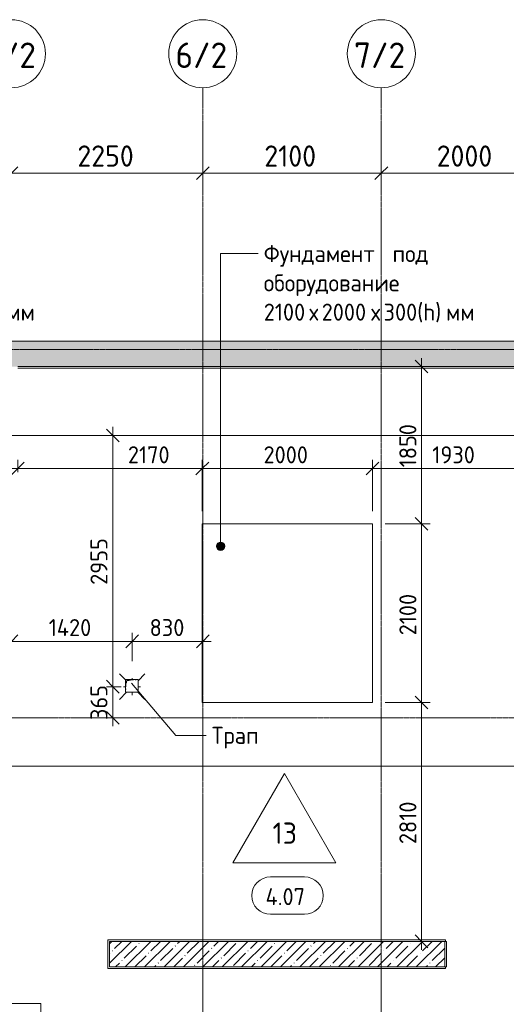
# Model space of a CAD drawing. Header units: millimetres. Extents: x 25420 to 100191, y -10965 to 131188.
# Tile 43 of 53: x 52772 to 58495, y 118810 to 130388. Entities that reach past the tile are written whole.
import ezdxf

# ---------------------------------------------------------------- set-up
doc = ezdxf.new("R2010")
doc.units = ezdxf.units.MM
doc.linetypes.add('3_ Штрих_ 1 х 1 мм', pattern=[2, 1, -1])
doc.linetypes.add('4_ Штрихпунктир_ 10 х 2 мм', pattern=[14, 10, -2, 0, -2])
for name, color, linetype, lineweight in [('A-ANNO-DIMS', 7, 'Continuous', 5), ('A-ANNO-DIMS-100', 7, 'Continuous', 5), ('A-AREA-IDEN', 7, 'Continuous', 5), ('A-DETL-GENF', 7, 'Continuous', 13), ('A-FLOR', 7, 'Continuous', 13), ('A-FLOR-IDEN', 7, 'Continuous', 5), ('A-WALL', 7, 'Continuous', 13), ('A-WALL-PATT', 7, 'Continuous', 13), ('G-ANNO-TEXT', 7, 'Continuous', 5), ('M-EQPM', 7, 'Continuous', 13), ('P-SANR-FIXT', 7, 'Continuous', 13), ('S-GRID', 7, 'Continuous', 5), ('S-GRID-IDEN', 7, 'Continuous', 5)]:
    doc.layers.add(name, color=color, linetype=linetype, lineweight=lineweight)
doc.styles.add('GOST Common_1', font='GOST_Common.ttf', dxfattribs={"height": 300})
doc.styles.add('GOST Common_2', font='GOST_Common.ttf', dxfattribs={"height": 250})
doc.styles.add('GOST Common_3', font='GOST_Common.ttf', dxfattribs={"height": 200})
doc.dimstyles.new('2_5_мм_1', dxfattribs={"dimscale": 304.8, "dimtxt": 251.428749, "dimasz": 0.492126, "dimexe": 0.492126, "dimexo": 0.492126, "dimgap": 0, "dimtad": 1, "dimdec": 5, "dimrnd": 1e-05, "dimdsep": 46, "dimtxsty": 'GOST Common_2', "dimblk1": 'OBLIQUE', "dimblk2": 'OBLIQUE', "dimsah": 1, "dimcen": 0.09, "dimdle": 0.492126, "dimadec": 5, "dimazin": 2, "dimtfac": 1, "dimtdec": 4, "dimtix": 1, "dimtmove": 0, "dimatfit": 3, "dimfxl": 1, "dimtvp": 1, "dimtolj": 1, "dimtzin": 0, "dimarcsym": 2})
doc.dimstyles.new('2_мм', dxfattribs={"dimscale": 304.8, "dimtxt": 201.142999, "dimasz": 0.492126, "dimexe": 0.328084, "dimexo": 0.492126, "dimgap": 0, "dimtad": 1, "dimdec": 0, "dimdsep": 46, "dimtxsty": 'GOST Common_3', "dimblk1": 'OBLIQUE', "dimblk2": 'OBLIQUE', "dimsah": 1, "dimcen": 0.09, "dimdle": 0.328084, "dimadec": 5, "dimazin": 2, "dimtfac": 1, "dimtdec": 4, "dimtix": 1, "dimtmove": 0, "dimatfit": 3, "dimfxl": 1, "dimtvp": 1, "dimtolj": 1, "dimtzin": 0, "dimarcsym": 2})
doc.dimstyles.new('2_мм_1', dxfattribs={"dimscale": 304.8, "dimtxt": 201.142999, "dimasz": 0.492126, "dimexe": 0.328084, "dimexo": 0.492126, "dimgap": 0, "dimtad": 1, "dimdec": 0, "dimdsep": 46, "dimtxsty": 'GOST Common_3', "dimblk1": 'OBLIQUE', "dimblk2": 'OBLIQUE', "dimsah": 1, "dimcen": 0.09, "dimdle": 0.328084, "dimadec": 5, "dimazin": 2, "dimtfac": 1, "dimtdec": 4, "dimtix": 1, "dimtmove": 1, "dimatfit": 3, "dimfxl": 1, "dimtvp": 1, "dimtolj": 1, "dimtzin": 0, "dimarcsym": 2})
pattern_1 = [(45, (0, 0), (-114.04925, 114.04925), []), (45, (114.05, 0), (-114.04925, 114.04925), [201.612, -40.322, 3.353, -36.97])]

# ---------------------------------------------------------------- blocks, each defined once
blk = doc.blocks.new('Наметкина 10_РД_АР_П_Отделка_R21_rvt-1--01_Подвал_МП_часть Б')
at = {"layer": 'A-WALL'}
for p, q in [((58830, 126310), (52750, 126310)), ((52750, 126290), (58830, 126290)), ((57780, 119570), (53810, 119570)), ((53810, 119570), (53810, 119550)), ((53810, 119550), (53810, 119230)), ((53830, 119250), (53830, 119550)), ((53830, 119550), (57770, 119550)), ((57770, 119550), (57770, 119250)), ((57780, 119550), (57780, 119570)), ((57790, 119550), (57780, 119550)), ((57790, 119250), (57790, 119550)), ((53810, 119230), (53830, 119230)), ((57770, 119250), (53830, 119250)), ((53830, 119230), (57780, 119230)), ((57780, 119230), (57780, 119250)), ((57780, 119250), (57790, 119250)), ((53000, 118820), (46920, 118820)), ((53020, 118820), (53000, 118820)), ((53020, 115720), (53020, 118820))]:
    blk.add_line(p, q, dxfattribs=at)
blk = doc.blocks.new('АР_Канал вертикальный прямоугольный - ВК-V26--01_Подвал_МП_часть Б')
at = {"layer": 'A-DETL-GENF'}
blk.add_hatch(color=256, dxfattribs=at).paths.add_polyline_path([(-75, -75), (-60, 60), (75, 75), (-75, 75)])
at = {"layer": 'A-DETL-GENF', "linetype": '3_ Штрих_ 1 х 1 мм'}
for p, q in [((75, 75), (-75, 75)), ((-75, 75), (-75, -75)), ((75, 75), (-75, 75)), ((-75, 75), (-75, -75)), ((-75, -75), (-60, 60)), ((-75, -75), (-60, 60)), ((-60, 60), (75, 75)), ((-60, 60), (75, 75)), ((75, -75), (75, 75)), ((-75, -75), (75, -75))]:
    blk.add_line(p, q, dxfattribs=at)
at = {"layer": 'M-EQPM'}
for p, q in [((-75, -75), (-75, 75)), ((-75, 75), (75, 75)), ((75, 75), (75, -75)), ((75, -75), (-75, -75))]:
    blk.add_line(p, q, dxfattribs=at)
blk = doc.blocks.new('АР_Трап - 100-100-V32--01_Подвал_МП_часть Б')
at = {"layer": 'P-SANR-FIXT'}
for p, q in [((-80, 80), (-150, 150)), ((70, 70), (150, 150)), ((-100, 0), (-80, 0)), ((0, 85), (0, 100)), ((70, 0), (100, 0)), ((-65, -65), (-150, -150)), ((0, -100), (0, -65)), ((65, -65), (150, -150))]:
    blk.add_line(p, q, dxfattribs=at)
blk = doc.blocks.new('Ось сетки - 8_0 мм-31302--01_Подвал_МП_часть Б')
at = {"layer": 'S-GRID-IDEN'}
blk.add_circle((0, 0), 4, dxfattribs=at)
blk = doc.blocks.new('Марка помещения _Номер_ - 2 мм-68851--01_Подвал_МП_часть Б')
at = {"layer": 'A-AREA-IDEN'}
for p, q in [((-2.03, 2.21), (1.97, 2.21)), ((-2.03, -2.19), (1.97, -2.19))]:
    blk.add_line(p, q, dxfattribs=at)
for centre, start, end in [((-2.03, 0.01), 90, 270), ((1.97, 0.01), 270, 90)]:
    blk.add_arc(centre, 2.2, start, end, dxfattribs=at)
blk = doc.blocks.new('Марка полов - Марка полов-4106608--01_Подвал_МП_часть Б')
at = {"layer": 'A-FLOR-IDEN'}
for p, q in [((0, 7), (-6.06, -3.5)), ((6.06, -3.5), (0, 7)), ((-6.06, -3.5), (6.06, -3.5))]:
    blk.add_line(p, q, dxfattribs=at)
blk = doc.blocks.new('DIMBLOCK118--01_Подвал_МП_часть Б')
at = {"layer": 'A-ANNO-DIMS-100', "transparency": 16777216}
for p, q in [((52675, 123034), (52675, 123178)), ((54095, 122845), (54095, 123178)), ((52575, 123078), (54095, 123078)), ((52675, 123078), (52675, 123034)), ((54095, 123078), (54095, 122845))]:
    blk.add_line(p, q, dxfattribs=at)
at = {"layer": 'A-ANNO-DIMS-100', "lineweight": 25, "transparency": 16777216}
for p, q in [((52675, 123078), (52750, 123153)), ((54095, 123078), (54170, 123153)), ((52675, 123078), (52600, 123003)), ((54095, 123078), (54020, 123003))]:
    blk.add_line(p, q, dxfattribs=at)
at = {"layer": 'A-ANNO-DIMS-100', "color": 0, "transparency": 16777216, "insert": (53114, 123340), "char_height": 200, "width": 650.48, "attachment_point": 1, "line_spacing_factor": 1.022761, "style": 'GOST Common_3'}
blk.add_mtext('1420', dxfattribs=at)
blk = doc.blocks.new('_Oblique')
at = {"color": 0, "linetype": 'ByBlock', "lineweight": -2}
blk.add_line((-0.5, -0.5), (0.5, 0.5), dxfattribs=at)
blk = doc.blocks.new('DIMBLOCK119--01_Подвал_МП_часть Б')
at = {"layer": 'A-ANNO-DIMS-100', "transparency": 16777216}
for p, q in [((54095, 122845), (54095, 123178)), ((54925, 123034), (54925, 123178)), ((54095, 123078), (55025, 123078)), ((54095, 123078), (54095, 122845)), ((54925, 123078), (54925, 123034))]:
    blk.add_line(p, q, dxfattribs=at)
at = {"layer": 'A-ANNO-DIMS-100', "lineweight": 25, "transparency": 16777216}
for p, q in [((54095, 123078), (54170, 123153)), ((54925, 123078), (55000, 123153)), ((54095, 123078), (54020, 123003)), ((54925, 123078), (54850, 123003))]:
    blk.add_line(p, q, dxfattribs=at)
at = {"layer": 'A-ANNO-DIMS-100', "color": 0, "transparency": 16777216, "insert": (54300, 123340), "char_height": 200, "width": 503.2, "attachment_point": 1, "line_spacing_factor": 1.022761, "style": 'GOST Common_3'}
blk.add_mtext('830', dxfattribs=at)
blk = doc.blocks.new('DIMBLOCK120--01_Подвал_МП_часть Б')
at = {"layer": 'A-ANNO-DIMS-100', "lineweight": 25, "transparency": 16777216}
for p, q in [((53867, 122545), (53792, 122620)), ((53867, 122545), (53942, 122470)), ((53867, 122180), (53792, 122255)), ((53867, 122180), (53942, 122105))]:
    blk.add_line(p, q, dxfattribs=at)
at = {"layer": 'A-ANNO-DIMS-100', "transparency": 16777216}
for p, q in [((53795, 122545), (53967, 122545)), ((53867, 122545), (53795, 122545)), ((53867, 122080), (53867, 122545)), ((53911, 122180), (53767, 122180)), ((53867, 122180), (53911, 122180))]:
    blk.add_line(p, q, dxfattribs=at)
at = {"layer": 'A-ANNO-DIMS-100', "color": 0, "transparency": 16777216, "insert": (53605, 122153), "char_height": 200, "width": 503.2, "attachment_point": 1, "rotation": 90, "line_spacing_factor": 1.022761, "style": 'GOST Common_3'}
blk.add_mtext('365', dxfattribs=at)
blk = doc.blocks.new('DIMBLOCK121--01_Подвал_МП_часть Б')
at = {"layer": 'A-ANNO-DIMS-100', "lineweight": 25, "transparency": 16777216}
for p, q in [((53867, 125500), (53792, 125575)), ((53867, 125500), (53942, 125425)), ((53867, 122545), (53792, 122620)), ((53867, 122545), (53942, 122470))]:
    blk.add_line(p, q, dxfattribs=at)
at = {"layer": 'A-ANNO-DIMS-100', "transparency": 16777216}
for p, q in [((53867, 122545), (53867, 125600)), ((53911, 125500), (53767, 125500)), ((53867, 125500), (53911, 125500)), ((53795, 122545), (53967, 122545)), ((53867, 122545), (53795, 122545))]:
    blk.add_line(p, q, dxfattribs=at)
at = {"layer": 'A-ANNO-DIMS-100', "color": 0, "transparency": 16777216, "insert": (53605, 123743), "char_height": 200, "width": 670.93, "attachment_point": 1, "rotation": 90, "line_spacing_factor": 1.022761, "style": 'GOST Common_3'}
blk.add_mtext('2955', dxfattribs=at)
blk = doc.blocks.new('DIMBLOCK157--01_Подвал_МП_часть Б')
at = {"layer": 'A-ANNO-DIMS-100', "transparency": 16777216}
for p, q in [((52675, 128539), (52675, 128733)), ((54925, 128539), (54925, 128733)), ((52675, 128583), (54925, 128583)), ((52675, 128583), (52675, 128539)), ((54925, 128583), (54925, 128539))]:
    blk.add_line(p, q, dxfattribs=at)
at = {"layer": 'A-ANNO-DIMS-100', "lineweight": 25, "transparency": 16777216}
for p, q in [((52675, 128583), (52750, 128658)), ((54925, 128583), (55000, 128658)), ((52675, 128583), (52600, 128508)), ((54925, 128583), (54850, 128508))]:
    blk.add_line(p, q, dxfattribs=at)
at = {"layer": 'A-ANNO-DIMS-100', "color": 0, "transparency": 16777216, "insert": (53451, 128910), "char_height": 250, "width": 838.66, "attachment_point": 1, "line_spacing_factor": 1.022761, "style": 'GOST Common_2'}
blk.add_mtext('2250', dxfattribs=at)
blk = doc.blocks.new('DIMBLOCK158--01_Подвал_МП_часть Б')
at = {"layer": 'A-ANNO-DIMS-100', "transparency": 16777216}
for p, q in [((54925, 128539), (54925, 128733)), ((57025, 128539), (57025, 128733)), ((54925, 128583), (57025, 128583)), ((54925, 128583), (54925, 128539)), ((57025, 128583), (57025, 128539))]:
    blk.add_line(p, q, dxfattribs=at)
at = {"layer": 'A-ANNO-DIMS-100', "lineweight": 25, "transparency": 16777216}
for p, q in [((54925, 128583), (55000, 128658)), ((57025, 128583), (57100, 128658)), ((54925, 128583), (54850, 128508)), ((57025, 128583), (56950, 128508))]:
    blk.add_line(p, q, dxfattribs=at)
at = {"layer": 'A-ANNO-DIMS-100', "color": 0, "transparency": 16777216, "insert": (55649, 128910), "char_height": 250, "width": 782.41, "attachment_point": 1, "line_spacing_factor": 1.022761, "style": 'GOST Common_2'}
blk.add_mtext('2100', dxfattribs=at)
blk = doc.blocks.new('DIMBLOCK159--01_Подвал_МП_часть Б')
at = {"layer": 'A-ANNO-DIMS-100', "transparency": 16777216}
for p, q in [((57025, 128539), (57025, 128733)), ((59025, 128539), (59025, 128733)), ((57025, 128583), (59025, 128583)), ((57025, 128583), (57025, 128539)), ((59025, 128583), (59025, 128539))]:
    blk.add_line(p, q, dxfattribs=at)
at = {"layer": 'A-ANNO-DIMS-100', "lineweight": 25, "transparency": 16777216}
for p, q in [((57025, 128583), (57100, 128658)), ((59025, 128583), (59100, 128658)), ((57025, 128583), (56950, 128508)), ((59025, 128583), (58950, 128508))]:
    blk.add_line(p, q, dxfattribs=at)
at = {"layer": 'A-ANNO-DIMS-100', "color": 0, "transparency": 16777216, "insert": (57676, 128910), "char_height": 250, "width": 838.66, "attachment_point": 1, "line_spacing_factor": 1.022761, "style": 'GOST Common_2'}
blk.add_mtext('2000', dxfattribs=at)
blk = doc.blocks.new('DIMBLOCK221--01_Подвал_МП_часть Б')
at = {"layer": 'A-ANNO-DIMS-100', "transparency": 16777216}
for p, q in [((52750, 125067), (52750, 125211)), ((54920, 124610), (54920, 125211)), ((52650, 125111), (54920, 125111)), ((52750, 125111), (52750, 125067)), ((53945, 125111), (53835, 125111)), ((54567, 125111), (53945, 125111)), ((54920, 125111), (54920, 124610))]:
    blk.add_line(p, q, dxfattribs=at)
at = {"layer": 'A-ANNO-DIMS-100', "lineweight": 25, "transparency": 16777216}
for p, q in [((52750, 125111), (52825, 125186)), ((54920, 125111), (54995, 125186)), ((52750, 125111), (52675, 125036)), ((54920, 125111), (54845, 125036))]:
    blk.add_line(p, q, dxfattribs=at)
at = {"layer": 'A-ANNO-DIMS-100', "color": 0, "transparency": 16777216, "insert": (54045, 125372), "char_height": 200, "width": 625.93, "attachment_point": 1, "line_spacing_factor": 1.022761, "style": 'GOST Common_3'}
blk.add_mtext('2170', dxfattribs=at)
blk = doc.blocks.new('DIMBLOCK222--01_Подвал_МП_часть Б')
at = {"layer": 'A-ANNO-DIMS-100', "transparency": 16777216}
for p, q in [((54920, 124610), (54920, 125211)), ((56920, 124610), (56920, 125211)), ((54920, 125111), (56920, 125111)), ((54920, 125111), (54920, 124610)), ((56920, 125111), (56920, 124610))]:
    blk.add_line(p, q, dxfattribs=at)
at = {"layer": 'A-ANNO-DIMS-100', "lineweight": 25, "transparency": 16777216}
for p, q in [((54920, 125111), (54995, 125186)), ((56920, 125111), (56995, 125186)), ((54920, 125111), (54845, 125036)), ((56920, 125111), (56845, 125036))]:
    blk.add_line(p, q, dxfattribs=at)
at = {"layer": 'A-ANNO-DIMS-100', "color": 0, "transparency": 16777216, "insert": (55640, 125372), "char_height": 200, "width": 670.93, "attachment_point": 1, "line_spacing_factor": 1.022761, "style": 'GOST Common_3'}
blk.add_mtext('2000', dxfattribs=at)
blk = doc.blocks.new('DIMBLOCK223--01_Подвал_МП_часть Б')
at = {"layer": 'A-ANNO-DIMS-100', "transparency": 16777216}
for p, q in [((56920, 124610), (56920, 125211)), ((58850, 125067), (58850, 125211)), ((56920, 125111), (58950, 125111)), ((56920, 125111), (56920, 124610)), ((58850, 125111), (58850, 125067))]:
    blk.add_line(p, q, dxfattribs=at)
at = {"layer": 'A-ANNO-DIMS-100', "lineweight": 25, "transparency": 16777216}
for p, q in [((56920, 125111), (56995, 125186)), ((58850, 125111), (58925, 125186)), ((56920, 125111), (56845, 125036)), ((58850, 125111), (58775, 125036))]:
    blk.add_line(p, q, dxfattribs=at)
at = {"layer": 'A-ANNO-DIMS-100', "color": 0, "transparency": 16777216, "insert": (57624, 125372), "char_height": 200, "width": 625.93, "attachment_point": 1, "line_spacing_factor": 1.022761, "style": 'GOST Common_3'}
blk.add_mtext('1930', dxfattribs=at)
blk = doc.blocks.new('DIMBLOCK224--01_Подвал_МП_часть Б')
at = {"layer": 'A-ANNO-DIMS-100', "lineweight": 25, "transparency": 16777216}
for p, q in [((57498, 122360), (57423, 122435)), ((57498, 122360), (57573, 122285)), ((57498, 119550), (57423, 119625)), ((57498, 119550), (57573, 119475))]:
    blk.add_line(p, q, dxfattribs=at)
at = {"layer": 'A-ANNO-DIMS-100', "transparency": 16777216}
for p, q in [((57070, 122360), (57598, 122360)), ((57498, 122360), (57070, 122360)), ((57498, 119450), (57498, 122360)), ((57542, 119550), (57398, 119550)), ((57498, 119550), (57542, 119550))]:
    blk.add_line(p, q, dxfattribs=at)
at = {"layer": 'A-ANNO-DIMS-100', "color": 0, "transparency": 16777216, "insert": (57237, 120694), "char_height": 200, "width": 625.93, "attachment_point": 1, "rotation": 90, "line_spacing_factor": 1.022761, "style": 'GOST Common_3'}
blk.add_mtext('2810', dxfattribs=at)
blk = doc.blocks.new('DIMBLOCK225--01_Подвал_МП_часть Б')
at = {"layer": 'A-ANNO-DIMS-100', "lineweight": 25, "transparency": 16777216}
for p, q in [((57498, 124460), (57423, 124535)), ((57498, 124460), (57573, 124385)), ((57498, 122360), (57423, 122435)), ((57498, 122360), (57573, 122285))]:
    blk.add_line(p, q, dxfattribs=at)
at = {"layer": 'A-ANNO-DIMS-100', "transparency": 16777216}
for p, q in [((57070, 124460), (57598, 124460)), ((57498, 124460), (57070, 124460)), ((57498, 122360), (57498, 124460)), ((57070, 122360), (57598, 122360)), ((57498, 122360), (57070, 122360))]:
    blk.add_line(p, q, dxfattribs=at)
at = {"layer": 'A-ANNO-DIMS-100', "color": 0, "transparency": 16777216, "insert": (57237, 123149), "char_height": 200, "width": 625.93, "attachment_point": 1, "rotation": 90, "line_spacing_factor": 1.022761, "style": 'GOST Common_3'}
blk.add_mtext('2100', dxfattribs=at)
blk = doc.blocks.new('DIMBLOCK226--01_Подвал_МП_часть Б')
at = {"layer": 'A-ANNO-DIMS-100', "lineweight": 25, "transparency": 16777216}
for p, q in [((57498, 126310), (57423, 126385)), ((57498, 126310), (57573, 126235)), ((57498, 124460), (57423, 124535)), ((57498, 124460), (57573, 124385))]:
    blk.add_line(p, q, dxfattribs=at)
at = {"layer": 'A-ANNO-DIMS-100', "transparency": 16777216}
for p, q in [((57498, 124460), (57498, 126410)), ((57542, 126310), (57398, 126310)), ((57498, 126310), (57542, 126310)), ((57070, 124460), (57598, 124460)), ((57498, 124460), (57070, 124460))]:
    blk.add_line(p, q, dxfattribs=at)
at = {"layer": 'A-ANNO-DIMS-100', "color": 0, "transparency": 16777216, "insert": (57237, 125124), "char_height": 200, "width": 625.93, "attachment_point": 1, "rotation": 90, "line_spacing_factor": 1.022761, "style": 'GOST Common_3'}
blk.add_mtext('1850', dxfattribs=at)

msp = doc.modelspace()

# ---------------------------------------------------------------- hatches: boundary and pattern name
at = {"layer": 'A-WALL-PATT', "lineweight": 5}
h = msp.add_hatch(dxfattribs=at)
h.set_pattern_fill('FP_1', color=256, style=0, pattern_type=2)
h.set_pattern_definition(pattern_1)
h.paths.add_polyline_path([(65199.977652, 126310), (65199.977652, 126610), (46399.980713, 126610), (46399.980713, 126310), (59250, 126310)])
h = msp.add_hatch(dxfattribs=at)
h.set_pattern_fill('FP_1', color=256, style=0, pattern_type=2)
h.set_pattern_definition(pattern_1)
h.paths.add_polyline_path([(53830, 119250), (57770, 119250), (57770, 119550), (53830, 119550)])
at = {"layer": 'G-ANNO-TEXT'}
h = msp.add_hatch(color=256, dxfattribs=at)
edge = h.paths.add_edge_path()
edge.add_arc((55135.635521, 124195.781455), 50, 0, 360)

# ---------------------------------------------------------------- linework, layer by layer
at = {"layer": 'A-FLOR'}
for p, q in [((56920, 124460), (54920, 124460)), ((54920, 124460), (54920, 122360)), ((56920, 122360), (56920, 124460)), ((54920, 122360), (56920, 122360))]:
    msp.add_line(p, q, dxfattribs=at)
at = {"layer": 'A-WALL'}
for p, q in [((67200, 126610), (45295.513767, 126610)), ((52750, 126310), (58850, 126310)), ((57770, 119550), (53830, 119550)), ((53830, 119550), (53830, 119250)), ((57770, 119250), (57770, 119550)), ((53830, 119250), (57770, 119250))]:
    msp.add_line(p, q, dxfattribs=at)
at = {"layer": 'G-ANNO-TEXT'}
for p, q in [((55135.635521, 127637.486798), (55577.405331, 127637.486798)), ((55135.635521, 124195.781455), (55135.635521, 127637.486798)), ((54088.519556, 122584.47487), (54606.871614, 121972.498227)), ((54606.871614, 121972.498227), (54966.467894, 121972.498227))]:
    msp.add_line(p, q, dxfattribs=at)
msp.add_circle((55135.635521, 124195.781455), 50, dxfattribs=at)
at = {"layer": 'S-GRID', "linetype": '4_ Штрихпунктир_ 10 х 2 мм'}
for p, q in [((54925, 80104.964717), (54925, 129588.42805)), ((57025, 80104.964717), (57025, 129588.42805)), ((90016.401776, 126510), (28300, 126510)), ((90016.401776, 126510), (28300, 126510)), ((65663.030763, 125500), (28300, 125500)), ((90016.401776, 125500), (28300, 125500)), ((65663.030763, 122180), (28300, 122180)), ((90016.401776, 121610), (29396.364644, 121610)), ((65663.030763, 121610), (29570, 121610))]:
    msp.add_line(p, q, dxfattribs=at)

# ---------------------------------------------------------------- block references
at = {"lineweight": 5}
msp.add_blockref('Наметкина 10_РД_АР_П_Отделка_R21_rvt-1--01_Подвал_МП_часть Б', (0, 0), dxfattribs=at)
at = {"layer": 'A-AREA-IDEN', "xscale": 99.99999999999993, "yscale": 99.99999999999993, "zscale": 99.99999999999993}
msp.add_blockref('Марка помещения _Номер_ - 2 мм-68851--01_Подвал_МП_часть Б', (55924.666329, 120087.399568), dxfattribs=at)
at = {"layer": 'A-FLOR-IDEN', "xscale": 99.99999999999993, "yscale": 99.99999999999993, "zscale": 99.99999999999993}
msp.add_blockref('Марка полов - Марка полов-4106608--01_Подвал_МП_часть Б', (55885.743061, 120825.479652), dxfattribs=at)
at = {"layer": 'M-EQPM'}
msp.add_blockref('АР_Канал вертикальный прямоугольный - ВК-V26--01_Подвал_МП_часть Б', (54090, 122555), dxfattribs=at)
at = {"layer": 'P-SANR-FIXT'}
msp.add_blockref('АР_Трап - 100-100-V32--01_Подвал_МП_часть Б', (54095, 122545), dxfattribs=at)
at = {"layer": 'S-GRID-IDEN', "xscale": 99.99999999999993, "yscale": 99.99999999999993, "zscale": 99.99999999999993}
for p in [(52675, 129988.42805), (54925, 129988.42805), (57025, 129988.42805)]:
    msp.add_blockref('Ось сетки - 8_0 мм-31302--01_Подвал_МП_часть Б', p, dxfattribs=at)

# ---------------------------------------------------------------- texts
at = {"layer": 'A-AREA-IDEN', "insert": (55663.652133, 120176.14275), "char_height": 200, "width": 625.31625, "attachment_point": 1, "style": 'GOST Common_3'}
msp.add_mtext('4.07', dxfattribs=at)
at = {"layer": 'A-FLOR-IDEN', "insert": (55745.866778, 120947.541324), "char_height": 250, "width": 368.77625, "attachment_point": 1, "style": 'GOST Common_2'}
msp.add_mtext('13', dxfattribs=at)
at = {"layer": 'G-ANNO-TEXT', "char_height": 200, "attachment_point": 1, "style": 'GOST Common_3'}
for s, insert, width in [('Фундамент', (55642.405331, 127737.486798), 1747.67875), ('\\fGOST Common|b0|i0|c204|p34|; ', (57084.384498, 127737.486798), 88.185625), ('\\fGOST Common|b0|i0|c204|p34|; ', (57593.707414, 127737.486798), 88.185625), ('под', (57157.144914, 127737.486798), 529.11375), ('оборудование', (55642.405331, 127393.528464), 2140.505625), ('\\fGOST Common|b0|i0|c204|p34|; ', (57408.499081, 127393.528464), 88.185625), ('2100', (55642.405331, 127049.570131), 649.366875), ('2000', (56323.707414, 127049.570131), 705.485), ('300(h)', (57051.311581, 127049.570131), 889.873125), ('мм', (52614.240756, 127049.570131), 400.84375), ('\\fGOST Common|b0|i0|c204|p34|;х', (56178.186581, 127049.570131), 176.37125), ('\\fGOST Common|b0|i0|c204|p34|;х', (56905.790748, 127049.570131), 176.37125), ('мм', (57785.530331, 127049.570131), 400.84375), ('Трап', (55031.467894, 122072.498227), 753.58625)]:
    msp.add_mtext(s, dxfattribs=dict(at, insert=insert, width=width))
at = {"layer": 'S-GRID-IDEN', "char_height": 300, "width": 769.62, "attachment_point": 1, "style": 'GOST Common_1'}
for s, insert in [('5/2', (52353.87793, 130120.515199)), ('6/2', (54603.87793, 130120.515199)), ('7/2', (56703.87793, 130120.515199))]:
    msp.add_mtext(s, dxfattribs=dict(at, insert=insert))

# ---------------------------------------------------------------- dimensions: what is measured, and where the dimension line sits
at = {"layer": 'A-ANNO-DIMS'}
for base, p1, p2, dimstyle, override, picture, middle in [((54925, 128583.061028), (52675, 128689.127045), (54925, 128689.127045), '2_5_мм_1', {"dimpost": '<>', "dimfxl": 2250}, 'DIMBLOCK157--01_Подвал_МП_часть Б', (53800, 128708.061028)), ((57025, 128583.061028), (54925, 128689.127045), (57025, 128689.127045), '2_5_мм_1', {"dimpost": '<>', "dimfxl": 2100}, 'DIMBLOCK158--01_Подвал_МП_часть Б', (55975, 128708.061028)), ((59025, 128583.061028), (57025, 128689.127045), (59025, 128689.127045), '2_5_мм_1', {"dimpost": '<>', "dimfxl": 2000}, 'DIMBLOCK159--01_Подвал_МП_часть Б', (58025, 128708.061028)), ((56920, 125111.132063), (54920, 124460), (56920, 124460), '2_мм', {"dimpost": '<>', "dimfxl": 2000}, 'DIMBLOCK222--01_Подвал_МП_часть Б', (55920, 125211.132063)), ((58850, 125111.132063), (56920, 124460), (58850, 125217.19808), '2_мм', {"dimpost": '<>', "dimfxl": 2073.221873}, 'DIMBLOCK223--01_Подвал_МП_часть Б', (57885, 125211.132063)), ((54095, 123078.424667), (52675, 123184.490684), (54095, 122695), '2_мм', {"dimpost": '<>', "dimfxl": 1501.999045}, 'DIMBLOCK118--01_Подвал_МП_часть Б', (53385, 123178.424667)), ((54925, 123078.424667), (54095, 122695), (54925, 123184.490684), '2_мм', {"dimpost": '<>', "dimfxl": 963.587635}, 'DIMBLOCK119--01_Подвал_МП_часть Б', (54510, 123178.424667))]:
    dim = msp.add_linear_dim(base=base, p1=p1, p2=p2, dimstyle=dimstyle, override=override, dxfattribs=at)
    dim.commit()
    dim.dimension.update_dxf_attribs({"geometry": picture, "text_midpoint": middle})
for base, p1, p2, override, picture, middle in [((57498.487949, 126310), (56920, 124460), (57392.421932, 126310), {"dimpost": '<>', "dimfxl": 1909.367037}, 'DIMBLOCK226--01_Подвал_МП_часть Б', (57398.487949, 125385)), ((53866.594207, 125500), (53945, 122545), (53760.52819, 125500), {"dimpost": '<>', "dimfxl": 2960.752413}, 'DIMBLOCK121--01_Подвал_МП_часть Б', (53766.594207, 124022.5)), ((57498.487949, 124460), (56920, 122360), (56920, 124460), {"dimpost": '<>', "dimfxl": 2100}, 'DIMBLOCK225--01_Подвал_МП_часть Б', (57398.487949, 123410)), ((53866.594207, 122545), (53760.52819, 122180), (53945, 122545), {"dimpost": '<>', "dimfxl": 408.968029}, 'DIMBLOCK120--01_Подвал_МП_часть Б', (53766.594207, 122362.5)), ((57498.487949, 122360), (57392.421932, 119550), (56920, 122360), {"dimpost": '<>', "dimfxl": 2849.435467}, 'DIMBLOCK224--01_Подвал_МП_часть Б', (57398.487949, 120955))]:
    dim = msp.add_linear_dim(base=base, p1=p1, p2=p2, angle=90, dimstyle='2_мм', override=override, dxfattribs=at)
    dim.commit()
    dim.dimension.update_dxf_attribs({"geometry": picture, "text_midpoint": middle})
dim = msp.add_linear_dim(base=(54920, 125111.132063), p1=(52750, 125217.19808), p2=(54920, 124460), dimstyle='2_мм_1', override={"dimpost": '<>', "dimfxl": 2298.314368}, dxfattribs=at)
dim.commit()
dim.dimension.update_dxf_attribs({"geometry": 'DIMBLOCK221--01_Подвал_МП_часть Б', "text_midpoint": (54358.252446, 125239.164391), "dimtype": 160})

doc.saveas('drawing.dxf')
